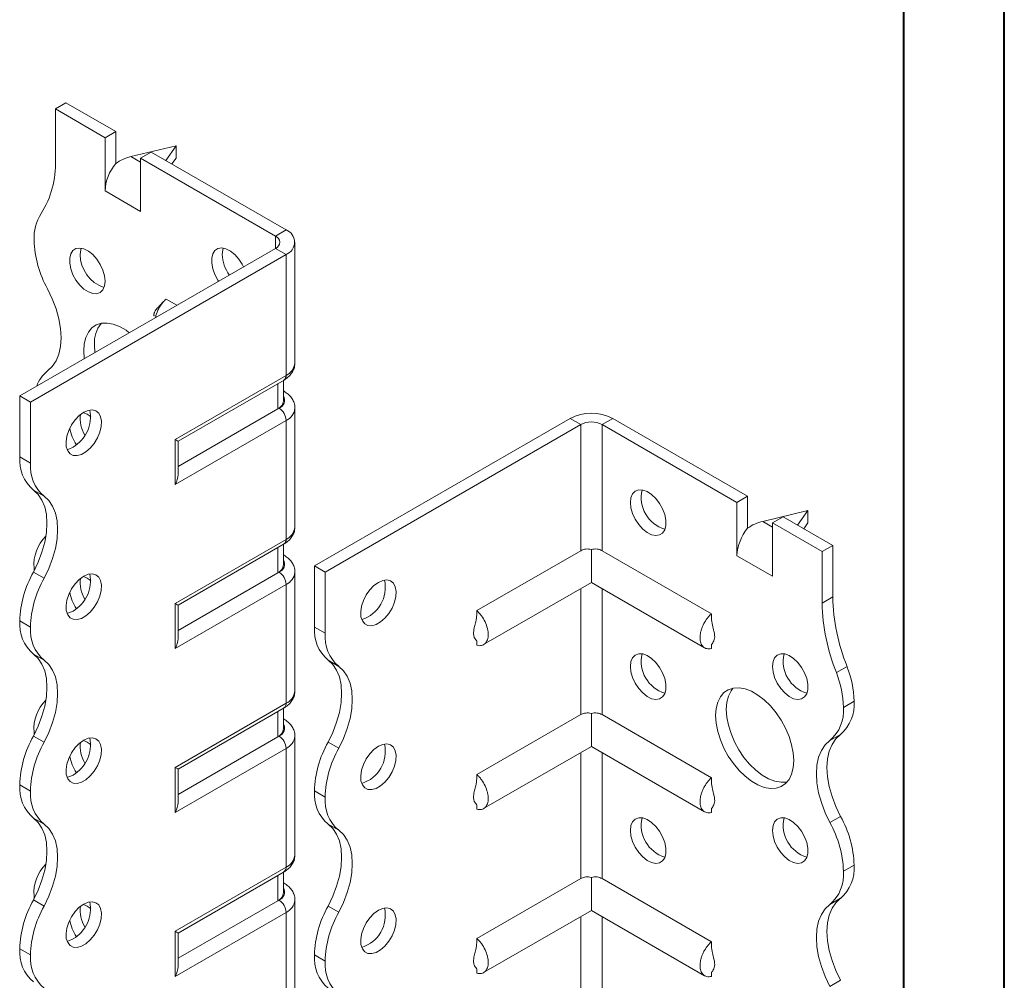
# Model space of a CAD drawing. Header units: millimetres. Extents: x 0 to 210, y 0 to 297.
# Tile 4 of 6: x 161 to 210, y 101 to 149. Entities that reach past the tile are written whole.
import ezdxf

# ---------------------------------------------------------------- set-up
doc = ezdxf.new("R2010")
doc.units = ezdxf.units.MM

msp = doc.modelspace()

# ---------------------------------------------------------------- linework, layer by layer
at = {"color": 7, "linetype": 'Continuous', "lineweight": 40}
for p, q in [((210.079, 0.215), (210.079, 297.215)), ((205.079, 5.215), (205.079, 292.215))]:
    msp.add_line(p, q, dxfattribs=at)
at = {"color": 7, "linetype": 'Continuous', "lineweight": 15}
for p, q in [((162.825, 144.267), (163.355, 144.573)), ((162.825, 144.267), (162.825, 141.703)), ((165.3, 142.838), (162.825, 144.267)), ((165.83, 143.144), (163.355, 144.573)), ((165.83, 143.144), (165.3, 142.838)), ((165.3, 140.184), (165.3, 142.838)), ((165.83, 141.551), (165.83, 143.144)), ((168.835, 142.43), (166.581, 141.894)), ((168.32, 141.707), (168.835, 142.43)), ((168.835, 142.43), (168.835, 141.817)), ((166.581, 141.894), (167.067, 141.613)), ((167.067, 141.818), (167.598, 142.124)), ((167.067, 139.164), (167.067, 141.818)), ((173.785, 137.94), (167.067, 141.818)), ((174.315, 138.246), (167.598, 142.124)), ((168.835, 141.817), (168.629, 141.528)), ((165.3, 140.184), (167.067, 139.164)), ((173.785, 137.94), (174.315, 138.246)), ((173.785, 137.94), (173.785, 137.327)), ((161.057, 129.98), (173.785, 137.327)), ((173.785, 137.327), (174.315, 137.021)), ((174.755, 131.612), (174.755, 137.633)), ((161.587, 129.674), (174.315, 137.021)), ((174.315, 130.999), (174.315, 137.021)), ((168.875, 134.493), (168.34, 134.802)), ((168.789, 127.809), (174.315, 130.999)), ((168.936, 127.725), (174.212, 130.77)), ((173.896, 129.328), (173.896, 130.588)), ((174.189, 129.736), (174.189, 130.757)), ((161.587, 129.674), (161.057, 129.98)), ((161.057, 126.938), (161.057, 129.98)), ((174.212, 130.207), (174.189, 130.221)), ((174.212, 130.207), (174.189, 130.218)), ((161.587, 126.632), (161.587, 129.674)), ((173.896, 129.328), (168.936, 126.465)), ((173.962, 129.366), (173.896, 129.328)), ((174.755, 123.446), (174.755, 129.366)), ((174.315, 128.754), (168.789, 125.564)), ((174.315, 122.834), (174.315, 128.754)), ((175.729, 121.509), (188.457, 128.857)), ((176.26, 121.203), (188.988, 128.551)), ((188.988, 128.551), (188.457, 128.857)), ((188.988, 128.551), (188.988, 122.27)), ((190.048, 128.551), (190.579, 128.857)), ((190.048, 122.27), (190.048, 128.551)), ((190.048, 128.551), (196.766, 124.673)), ((190.579, 128.857), (197.296, 124.979)), ((168.789, 125.564), (168.789, 127.809)), ((168.936, 126.056), (168.936, 127.725)), ((161.057, 126.938), (161.587, 126.632)), ((162.263, 124.98), (161.732, 125.287)), ((197.296, 124.979), (196.766, 124.673)), ((196.766, 122.019), (196.766, 124.673)), ((197.296, 123.386), (197.296, 124.979)), ((200.301, 124.265), (198.047, 123.729)), ((199.786, 123.542), (200.301, 124.265)), ((200.301, 124.265), (200.301, 123.652)), ((198.047, 123.729), (198.534, 123.448)), ((198.534, 123.653), (199.064, 123.959)), ((198.534, 120.999), (198.534, 123.653)), ((198.534, 123.653), (201.008, 122.224)), ((199.064, 123.959), (201.539, 122.53)), ((200.301, 123.652), (200.095, 123.363)), ((168.789, 119.644), (174.315, 122.834)), ((168.936, 119.559), (174.212, 122.605)), ((174.189, 121.571), (174.189, 122.592)), ((173.896, 121.163), (173.896, 122.422)), ((188.988, 122.27), (183.815, 119.284)), ((189.518, 122.325), (189.518, 120.687)), ((190.048, 122.27), (195.493, 119.127)), ((201.008, 122.224), (201.539, 122.53)), ((201.008, 122.224), (201.008, 119.66)), ((201.539, 122.53), (201.539, 119.966)), ((174.212, 122.042), (174.189, 122.055)), ((174.212, 122.042), (174.189, 122.053)), ((196.766, 122.019), (198.534, 120.999)), ((161.732, 121.204), (162.263, 120.898)), ((161.764, 121.404), (161.767, 121.269)), ((173.896, 121.163), (168.936, 118.299)), ((173.962, 121.201), (173.896, 121.163)), ((174.755, 115.281), (174.755, 121.201)), ((175.729, 121.509), (176.26, 121.203)), ((175.729, 118.468), (175.729, 121.509)), ((176.26, 118.162), (176.26, 121.203)), ((184.153, 117.59), (189.518, 120.687)), ((189.518, 120.687), (195.155, 117.433)), ((174.315, 120.588), (168.789, 117.398)), ((174.315, 114.668), (174.315, 120.588)), ((188.988, 120.381), (188.988, 114.105)), ((190.048, 114.105), (190.048, 120.381)), ((168.789, 117.398), (168.789, 119.644)), ((201.008, 119.66), (201.539, 119.966)), ((168.936, 117.891), (168.936, 119.559)), ((161.587, 118.466), (161.057, 118.772)), ((161.057, 118.772), (161.587, 118.466)), ((161.057, 118.772), (161.057, 118.772)), ((161.587, 118.466), (161.587, 118.466)), ((175.729, 118.468), (176.26, 118.162)), ((183.815, 117.777), (183.815, 117.556)), ((195.493, 117.615), (195.493, 117.399)), ((162.262, 116.815), (161.732, 117.121)), ((176.935, 116.51), (176.405, 116.816)), ((201.716, 116.196), (202.246, 116.503)), ((202.069, 114.467), (202.599, 114.773)), ((168.789, 111.478), (174.315, 114.668)), ((168.936, 111.394), (174.212, 114.439)), ((173.896, 112.997), (173.896, 114.257)), ((174.189, 113.405), (174.189, 114.426)), ((174.212, 113.876), (174.189, 113.89)), ((174.212, 113.876), (174.189, 113.888)), ((188.988, 114.105), (183.815, 111.119)), ((189.518, 114.159), (189.518, 112.522)), ((190.048, 114.105), (195.493, 110.962)), ((161.732, 113.038), (162.263, 112.732)), ((161.764, 113.238), (161.767, 113.103)), ((173.896, 112.997), (168.936, 110.134)), ((173.962, 113.035), (173.896, 112.997)), ((174.755, 107.115), (174.755, 113.035)), ((201.924, 113.121), (201.394, 112.815)), ((174.315, 112.423), (168.789, 109.233)), ((174.315, 106.503), (174.315, 112.423)), ((176.405, 112.734), (176.935, 112.427)), ((184.153, 109.425), (189.518, 112.522)), ((189.518, 112.522), (195.155, 109.267)), ((188.988, 112.216), (188.988, 105.94)), ((190.048, 105.94), (190.048, 112.216)), ((168.789, 109.233), (168.789, 111.478)), ((168.936, 109.726), (168.936, 111.394)), ((161.587, 110.301), (161.057, 110.607)), ((161.057, 110.607), (161.587, 110.3)), ((161.057, 110.607), (161.057, 110.607)), ((161.587, 110.3), (161.587, 110.301)), ((176.26, 109.996), (175.729, 110.302)), ((175.729, 110.302), (176.26, 109.996)), ((175.729, 110.302), (175.729, 110.302)), ((176.26, 109.996), (176.26, 109.996)), ((183.815, 109.612), (183.815, 109.391)), ((195.493, 109.449), (195.493, 109.234)), ((162.262, 108.65), (161.732, 108.956)), ((201.394, 108.732), (201.924, 109.038)), ((176.935, 108.345), (176.404, 108.651)), ((168.789, 103.313), (174.315, 106.503)), ((202.599, 106.608), (202.069, 106.302)), ((202.069, 106.302), (202.599, 106.608)), ((202.599, 106.608), (202.599, 106.608)), ((168.936, 103.228), (174.212, 106.274)), ((173.896, 104.832), (173.896, 106.092)), ((174.189, 105.24), (174.189, 106.261)), ((188.988, 105.94), (183.815, 102.954)), ((189.518, 105.994), (189.518, 104.356)), ((190.048, 105.94), (195.493, 102.796)), ((202.069, 106.302), (202.069, 106.302)), ((174.212, 105.711), (174.189, 105.724)), ((174.212, 105.711), (174.189, 105.722)), ((161.764, 105.073), (161.764, 104.933)), ((201.924, 104.956), (201.394, 104.65)), ((161.732, 104.873), (162.263, 104.567)), ((173.896, 104.832), (168.936, 101.968)), ((173.962, 104.87), (173.896, 104.832)), ((174.755, 98.95), (174.755, 104.87)), ((176.405, 104.568), (176.935, 104.262)), ((174.315, 104.257), (168.789, 101.067)), ((174.315, 98.338), (174.315, 104.257)), ((184.153, 101.259), (189.518, 104.356)), ((188.988, 104.05), (188.988, 97.774)), ((189.518, 104.356), (195.155, 101.102)), ((190.048, 97.774), (190.048, 104.05)), ((168.789, 101.067), (168.789, 103.313)), ((168.936, 101.56), (168.936, 103.228)), ((161.587, 102.136), (161.057, 102.442)), ((161.057, 102.441), (161.057, 102.442)), ((161.057, 102.441), (161.587, 102.135)), ((161.587, 102.135), (161.587, 102.136)), ((176.26, 101.831), (175.729, 102.137)), ((175.729, 102.136), (175.729, 102.137)), ((175.729, 102.136), (176.26, 101.83)), ((176.26, 101.83), (176.26, 101.831)), ((183.815, 101.447), (183.815, 101.225)), ((195.493, 101.284), (195.493, 101.068)), ((201.394, 100.567), (201.924, 100.873))]:
    msp.add_line(p, q, dxfattribs=at)
at = {"color": 7, "linetype": 'Continuous', "lineweight": 15, "flags": 128}
for points in [[(165.3, 135.693), (165.272, 135.963), (165.19, 136.248), (165.06, 136.53), (164.889, 136.792), (164.689, 137.017), (164.471, 137.19), (164.25, 137.302), (164.039, 137.344), (163.852, 137.315), (163.701, 137.216), (163.594, 137.054), (163.539, 136.838), (163.539, 136.582), (163.594, 136.302), (163.701, 136.016), (163.852, 135.742), (164.039, 135.497), (164.25, 135.297), (164.471, 135.153), (164.689, 135.075), (164.889, 135.068), (165.06, 135.133), (165.19, 135.265), (165.272, 135.456), (165.3, 135.693)], [(164.115, 137.337), (164.09, 137.258), (164.062, 137.02)], [(172.194, 136.409), (172.131, 136.531), (171.96, 136.793), (171.76, 137.017), (171.542, 137.191), (171.321, 137.302), (171.11, 137.345), (170.923, 137.316), (170.772, 137.217), (170.665, 137.054), (170.61, 136.838), (170.61, 136.583), (170.665, 136.303), (170.772, 136.017), (170.923, 135.743), (170.956, 135.694)], [(171.186, 137.338), (171.161, 137.258), (171.133, 137.021)], [(162.439, 131.22), (162.675, 131.438), (162.864, 131.718), (163.002, 132.056), (163.086, 132.443), (163.115, 132.872), (163.086, 133.334), (163.002, 133.818), (162.864, 134.315), (162.675, 134.813), (162.439, 135.303)], [(166.508, 133.127), (166.344, 133.246), (166.023, 133.431), (165.706, 133.553), (165.402, 133.608), (165.12, 133.594), (164.866, 133.513), (164.649, 133.365), (164.473, 133.156), (164.344, 132.891), (164.265, 132.577), (164.239, 132.223), (164.265, 131.838), (164.266, 131.832)], [(164.769, 132.529), (164.796, 132.144), (164.797, 132.138)], [(164.239, 129.163), (164.019, 129.004), (163.813, 128.791), (163.634, 128.537), (163.493, 128.258), (163.398, 127.972), (163.357, 127.697), (163.371, 127.45), (163.439, 127.246), (163.558, 127.098), (163.719, 127.017), (163.914, 127.005), (164.128, 127.066), (164.35, 127.194), (164.564, 127.381), (164.758, 127.616), (164.92, 127.885), (165.039, 128.169), (165.107, 128.452), (165.121, 128.716), (165.08, 128.943), (164.985, 129.12), (164.844, 129.236), (164.665, 129.282), (164.459, 129.258), (164.239, 129.163)], [(163.709, 127.428), (163.489, 127.333), (163.408, 127.315)], [(161.732, 125.287), (161.968, 125.069), (162.157, 124.789), (162.295, 124.451), (162.379, 124.064), (162.408, 123.635), (162.379, 123.173), (162.295, 122.689), (162.157, 122.192), (161.968, 121.694), (161.732, 121.204)], [(191.463, 124.673), (191.49, 124.91), (191.572, 125.101), (191.702, 125.233), (191.873, 125.297), (192.073, 125.291), (192.291, 125.213), (192.512, 125.069), (192.723, 124.869), (192.91, 124.623), (193.061, 124.349), (193.168, 124.064), (193.223, 123.784), (193.223, 123.528), (193.168, 123.312), (193.061, 123.15), (192.91, 123.051), (192.723, 123.021), (192.512, 123.064), (192.291, 123.176), (192.073, 123.349), (191.873, 123.574), (191.702, 123.836), (191.572, 124.118), (191.49, 124.403), (191.463, 124.673)], [(162.263, 120.898), (162.499, 121.388), (162.688, 121.886), (162.826, 122.383), (162.91, 122.867), (162.938, 123.329), (162.91, 123.758), (162.826, 124.145), (162.688, 124.483), (162.499, 124.763), (162.263, 124.98)], [(164.239, 120.998), (164.019, 120.839), (163.813, 120.625), (163.634, 120.372), (163.493, 120.093), (163.398, 119.807), (163.357, 119.532), (163.371, 119.284), (163.439, 119.081), (163.558, 118.933), (163.719, 118.851), (163.914, 118.84), (164.128, 118.9), (164.35, 119.028), (164.564, 119.216), (164.758, 119.451), (164.92, 119.719), (165.039, 120.004), (165.107, 120.287), (165.121, 120.55), (165.08, 120.778), (164.985, 120.955), (164.844, 121.07), (164.665, 121.117), (164.459, 121.092), (164.239, 120.998)], [(178.911, 120.693), (178.692, 120.534), (178.486, 120.321), (178.306, 120.067), (178.165, 119.788), (178.071, 119.502), (178.029, 119.227), (178.043, 118.98), (178.112, 118.776), (178.23, 118.628), (178.392, 118.546), (178.586, 118.535), (178.801, 118.595), (179.022, 118.723), (179.237, 118.911), (179.431, 119.146), (179.592, 119.415), (179.711, 119.699), (179.78, 119.982), (179.794, 120.245), (179.752, 120.473), (179.658, 120.65), (179.516, 120.765), (179.337, 120.812), (179.131, 120.788), (178.911, 120.693)], [(163.709, 119.262), (163.489, 119.167), (163.408, 119.15)], [(161.732, 117.121), (161.968, 116.904), (162.157, 116.624), (162.295, 116.286), (162.379, 115.899), (162.408, 115.47), (162.379, 115.008), (162.295, 114.524), (162.157, 114.027), (161.968, 113.528), (161.732, 113.038)], [(162.263, 112.732), (162.499, 113.222), (162.688, 113.721), (162.826, 114.218), (162.91, 114.702), (162.938, 115.164), (162.91, 115.593), (162.826, 115.98), (162.688, 116.318), (162.498, 116.598), (162.262, 116.815)], [(176.405, 112.734), (176.641, 113.223), (176.83, 113.722), (176.968, 114.219), (177.052, 114.703), (177.08, 115.165), (177.052, 115.594), (176.968, 115.981), (176.83, 116.319), (176.641, 116.599), (176.405, 116.816)], [(191.463, 116.507), (191.49, 116.745), (191.572, 116.936), (191.702, 117.068), (191.873, 117.132), (192.073, 117.125), (192.291, 117.048), (192.512, 116.904), (192.723, 116.703), (192.91, 116.458), (193.061, 116.184), (193.168, 115.898), (193.223, 115.619), (193.223, 115.363), (193.168, 115.147), (193.061, 114.984), (192.91, 114.885), (192.723, 114.856), (192.512, 114.899), (192.291, 115.01), (192.073, 115.184), (191.873, 115.408), (191.702, 115.67), (191.572, 115.952), (191.49, 116.237), (191.463, 116.507)], [(198.534, 116.508), (198.561, 116.746), (198.643, 116.936), (198.773, 117.068), (198.944, 117.133), (199.144, 117.126), (199.362, 117.048), (199.583, 116.905), (199.794, 116.704), (199.981, 116.459), (200.133, 116.185), (200.239, 115.899), (200.294, 115.619), (200.294, 115.363), (200.239, 115.147), (200.133, 114.985), (199.981, 114.886), (199.794, 114.857), (199.583, 114.899), (199.362, 115.011), (199.144, 115.184), (198.944, 115.409), (198.773, 115.671), (198.643, 115.953), (198.561, 116.238), (198.534, 116.508)], [(176.935, 112.427), (177.171, 112.917), (177.36, 113.416), (177.498, 113.913), (177.582, 114.397), (177.61, 114.859), (177.582, 115.288), (177.498, 115.675), (177.36, 116.013), (177.171, 116.293), (176.935, 116.51)], [(195.705, 114.058), (195.732, 114.412), (195.811, 114.726), (195.94, 114.991), (196.115, 115.2), (196.333, 115.348), (196.586, 115.429), (196.869, 115.443), (197.172, 115.388), (197.489, 115.266), (197.81, 115.08), (198.127, 114.837), (198.431, 114.541), (198.713, 114.201), (198.967, 113.827), (199.184, 113.429), (199.36, 113.017), (199.489, 112.603), (199.568, 112.198), (199.594, 111.813), (199.568, 111.458), (199.489, 111.144), (199.36, 110.879), (199.184, 110.67), (198.967, 110.523), (198.713, 110.441), (198.431, 110.428), (198.127, 110.483), (197.81, 110.605), (197.489, 110.79), (197.172, 111.034), (196.869, 111.33), (196.586, 111.669), (196.333, 112.044), (196.115, 112.442), (195.94, 112.854), (195.811, 113.268), (195.732, 113.673), (195.705, 114.058)], [(196.566, 115.425), (196.47, 115.297), (196.341, 115.032), (196.262, 114.718), (196.236, 114.364), (196.262, 113.979), (196.341, 113.574), (196.47, 113.16), (196.646, 112.748), (196.863, 112.35), (197.116, 111.976), (197.399, 111.636), (197.703, 111.34), (198.019, 111.096), (198.341, 110.911), (198.657, 110.789), (198.961, 110.734), (199.244, 110.748), (199.264, 110.751)], [(164.239, 112.832), (164.019, 112.673), (163.813, 112.46), (163.634, 112.206), (163.493, 111.928), (163.398, 111.642), (163.357, 111.366), (163.371, 111.119), (163.439, 110.915), (163.558, 110.768), (163.719, 110.686), (163.914, 110.675), (164.128, 110.735), (164.35, 110.863), (164.564, 111.05), (164.758, 111.286), (164.92, 111.554), (165.039, 111.839), (165.107, 112.121), (165.121, 112.385), (165.08, 112.612), (164.985, 112.789), (164.844, 112.905), (164.665, 112.952), (164.459, 112.927), (164.239, 112.832)], [(201.394, 108.732), (201.158, 109.222), (200.969, 109.721), (200.831, 110.217), (200.747, 110.702), (200.719, 111.164), (200.747, 111.593), (200.831, 111.98), (200.969, 112.318), (201.158, 112.598), (201.394, 112.815)], [(201.924, 113.121), (201.688, 112.904), (201.499, 112.624), (201.361, 112.286), (201.277, 111.899), (201.249, 111.47), (201.277, 111.008), (201.361, 110.524), (201.499, 110.027), (201.688, 109.528), (201.924, 109.038)], [(178.911, 112.527), (178.692, 112.368), (178.486, 112.155), (178.306, 111.901), (178.165, 111.623), (178.071, 111.337), (178.029, 111.061), (178.043, 110.814), (178.112, 110.61), (178.23, 110.463), (178.392, 110.381), (178.586, 110.37), (178.801, 110.43), (179.022, 110.558), (179.237, 110.745), (179.431, 110.981), (179.592, 111.249), (179.711, 111.534), (179.78, 111.817), (179.794, 112.08), (179.752, 112.307), (179.658, 112.484), (179.516, 112.6), (179.337, 112.647), (179.131, 112.622), (178.911, 112.527)], [(163.709, 111.097), (163.489, 111.002), (163.408, 110.984)], [(161.732, 108.956), (161.968, 108.739), (162.157, 108.458), (162.295, 108.121), (162.379, 107.733), (162.408, 107.304), (162.379, 106.843), (162.295, 106.358), (162.157, 105.862), (161.968, 105.363), (161.732, 104.873)], [(191.463, 108.342), (191.49, 108.58), (191.572, 108.77), (191.702, 108.902), (191.873, 108.967), (192.073, 108.96), (192.291, 108.882), (192.512, 108.738), (192.723, 108.538), (192.91, 108.293), (193.061, 108.019), (193.168, 107.733), (193.223, 107.453), (193.223, 107.197), (193.168, 106.981), (193.061, 106.819), (192.91, 106.72), (192.723, 106.691), (192.512, 106.733), (192.291, 106.845), (192.073, 107.018), (191.873, 107.243), (191.702, 107.505), (191.572, 107.787), (191.49, 108.072), (191.463, 108.342)], [(198.534, 108.342), (198.561, 108.58), (198.643, 108.771), (198.773, 108.903), (198.944, 108.967), (199.144, 108.961), (199.362, 108.883), (199.583, 108.739), (199.794, 108.538), (199.981, 108.293), (200.133, 108.019), (200.239, 107.733), (200.294, 107.454), (200.294, 107.198), (200.239, 106.982), (200.133, 106.819), (199.981, 106.72), (199.794, 106.691), (199.583, 106.734), (199.362, 106.845), (199.144, 107.019), (198.944, 107.244), (198.773, 107.505), (198.643, 107.788), (198.561, 108.073), (198.534, 108.342)], [(162.263, 104.567), (162.499, 105.057), (162.688, 105.555), (162.826, 106.052), (162.91, 106.537), (162.938, 106.998), (162.91, 107.427), (162.826, 107.815), (162.688, 108.152), (162.498, 108.433), (162.262, 108.65)], [(176.405, 104.568), (176.641, 105.058), (176.83, 105.557), (176.968, 106.054), (177.052, 106.538), (177.08, 107), (177.052, 107.429), (176.968, 107.816), (176.83, 108.153), (176.641, 108.434), (176.404, 108.651)], [(176.935, 104.262), (177.171, 104.752), (177.36, 105.251), (177.498, 105.747), (177.582, 106.232), (177.61, 106.693), (177.582, 107.122), (177.498, 107.51), (177.36, 107.847), (177.171, 108.128), (176.935, 108.345)], [(201.924, 104.956), (201.688, 104.739), (201.499, 104.458), (201.361, 104.121), (201.277, 103.734), (201.249, 103.304), (201.277, 102.843), (201.361, 102.359), (201.499, 101.862), (201.688, 101.363), (201.924, 100.873)], [(164.239, 104.667), (164.019, 104.508), (163.813, 104.295), (163.634, 104.041), (163.493, 103.762), (163.398, 103.476), (163.357, 103.201), (163.371, 102.954), (163.439, 102.75), (163.558, 102.602), (163.719, 102.52), (163.914, 102.509), (164.128, 102.569), (164.35, 102.697), (164.564, 102.885), (164.758, 103.12), (164.92, 103.389), (165.039, 103.673), (165.107, 103.956), (165.121, 104.219), (165.08, 104.447), (164.985, 104.624), (164.844, 104.739), (164.665, 104.786), (164.459, 104.762), (164.239, 104.667)], [(178.911, 104.362), (178.692, 104.203), (178.486, 103.99), (178.306, 103.736), (178.165, 103.457), (178.071, 103.171), (178.029, 102.896), (178.043, 102.649), (178.112, 102.445), (178.23, 102.297), (178.392, 102.216), (178.586, 102.204), (178.801, 102.265), (179.022, 102.393), (179.237, 102.58), (179.431, 102.815), (179.592, 103.084), (179.711, 103.368), (179.78, 103.651), (179.794, 103.915), (179.752, 104.142), (179.658, 104.319), (179.516, 104.435), (179.337, 104.481), (179.131, 104.457), (178.911, 104.362)], [(201.394, 100.567), (201.158, 101.057), (200.969, 101.556), (200.831, 102.052), (200.747, 102.537), (200.719, 102.998), (200.747, 103.427), (200.831, 103.815), (200.969, 104.152), (201.158, 104.433), (201.394, 104.65)], [(163.709, 102.932), (163.489, 102.837), (163.408, 102.819)]]:
    msp.add_lwpolyline(points, dxfattribs=at)
at = {"color": 7, "linetype": 'Continuous', "lineweight": 15}
for centre, radius, start, end in [((158.221, 141.515), 4.608, 327.7485, 2.3387), ((167.599, 140.078), 2.302, 140.2279, 177.3607), ((164.065, 137.827), 2.303, 147.7416, 182.2983), ((173.669, 137.633), 0.327, 290.7834, 69.2166), ((174.083, 137.633), 0.655, 290.7834, 69.2166), ((167.073, 137.9), 5.312, 181.7823, 209.2631), ((165.811, 137.032), 1.749, 180.3918, 251.1718), ((173.019, 137.102), 1.888, 182.4818, 215.715), ((166.335, 132.624), 1.569, 141.9647, 183.4612), ((174.004, 131.686), 0.754, 294.3747, 354.3052), ((163.379, 129.984), 1.553, 127.2348, 161.8283), ((174.07, 130.972), 0.246, 305.0133, 6.2988), ((173.812, 129.77), 0.431, 290.2669, 29.2057), ((173.688, 129.786), 0.503, 294.3747, 354.3052), ((162.824, 128.937), 1.749, 300.3923, 11.1766), ((165.651, 128.847), 1.584, 172.4281, 211.2151), ((163.866, 128.085), 1.119, 49.5592, 71.8846), ((173.548, 128.719), 0.768, 2.6055, 57.3945), ((174.019, 129.43), 0.738, 293.6758, 355.2117), ((189.518, 126.81), 2.306, 62.6097, 117.3903), ((189.518, 127.527), 1.153, 62.6097, 117.3903), ((165.525, 128.682), 2.005, 188.8966, 214.6427), ((163.01, 126.773), 1.96, 175.1643, 229.312), ((163.54, 126.467), 1.96, 175.1643, 229.312), ((193.652, 124.916), 1.65, 166.6905, 253.3042), ((174.004, 123.521), 0.754, 294.3747, 354.3052), ((199.066, 121.913), 2.302, 140.2279, 177.3607), ((163.767, 121.56), 2.009, 134.7177, 184.4772), ((174.07, 122.807), 0.246, 305.0133, 6.2988), ((173.812, 121.605), 0.431, 290.2669, 29.2057), ((166.366, 118.607), 5.312, 150.7369, 178.2177), ((162.824, 120.771), 1.749, 300.3923, 11.1766), ((173.688, 121.621), 0.503, 294.3747, 354.3052), ((173.548, 120.553), 0.768, 2.6055, 57.3945), ((174.019, 121.265), 0.738, 293.6758, 355.2117), ((166.896, 118.301), 5.312, 150.7369, 178.2177), ((165.651, 120.682), 1.584, 172.4281, 211.2151), ((163.866, 119.919), 1.119, 49.5592, 71.8846), ((177.606, 120.426), 1.65, 286.6961, 13.3093), ((165.525, 120.517), 2.005, 188.8966, 214.6427), ((210.765, 119.848), 9.758, 181.104, 201.9744), ((211.295, 120.154), 9.758, 181.104, 201.9744), ((163.009, 118.607), 1.959, 175.1625, 229.3233), ((163.539, 118.301), 1.959, 175.1625, 229.3233), ((177.683, 118.303), 1.96, 175.1643, 229.312), ((178.213, 117.997), 1.96, 175.1643, 229.312), ((193.652, 116.75), 1.65, 166.6905, 253.3042), ((200.723, 116.751), 1.65, 166.6905, 253.3042), ((197.719, 114.676), 4.881, 1.1352, 21.9715), ((197.189, 114.37), 4.881, 1.1352, 21.9715), ((174.004, 115.356), 0.754, 294.3747, 354.3052), ((163.767, 113.395), 2.009, 134.7177, 184.4772), ((200.646, 114.608), 1.96, 310.688, 4.8357), ((174.07, 114.641), 0.246, 305.0133, 6.2988), ((200.116, 114.302), 1.96, 310.688, 4.8357), ((173.688, 113.455), 0.503, 294.3747, 354.3052), ((173.812, 113.44), 0.431, 290.2669, 29.2057), ((166.366, 110.442), 5.312, 150.7369, 178.2177), ((162.824, 112.606), 1.749, 300.3923, 11.1766), ((163.866, 111.754), 1.119, 49.5592, 71.8846), ((173.548, 112.388), 0.768, 2.6055, 57.3945), ((174.019, 113.099), 0.738, 293.6758, 355.2117), ((166.896, 110.136), 5.312, 150.7369, 178.2177), ((165.651, 112.516), 1.584, 172.4281, 211.2151), ((181.039, 110.137), 5.312, 150.7369, 178.2177), ((181.569, 109.831), 5.312, 150.7369, 178.2177), ((177.606, 112.26), 1.65, 286.6961, 13.3093), ((165.525, 112.351), 2.005, 188.8966, 214.6427), ((163.009, 110.441), 1.959, 175.1625, 229.3233), ((163.539, 110.135), 1.959, 175.1625, 229.3233), ((177.681, 110.137), 1.959, 175.1625, 229.3233), ((178.211, 109.83), 1.959, 175.1625, 229.3233), ((193.652, 108.585), 1.65, 166.6905, 253.3042), ((200.723, 108.586), 1.65, 166.6905, 253.3042), ((197.294, 106.443), 5.308, 1.7827, 29.2674), ((196.763, 106.137), 5.308, 1.7827, 29.2674), ((174.004, 107.19), 0.754, 294.3747, 354.3052), ((163.767, 105.229), 2.009, 134.7217, 184.4767), ((174.07, 106.476), 0.246, 305.0133, 6.2988), ((200.646, 106.442), 1.96, 310.688, 4.8357), ((200.116, 106.136), 1.96, 310.688, 4.8357), ((173.812, 105.274), 0.431, 290.2669, 29.2057), ((173.688, 105.29), 0.503, 294.3747, 354.3052), ((166.366, 102.276), 5.312, 150.7369, 178.2177), ((166.896, 101.97), 5.312, 150.7369, 178.2177), ((162.824, 104.44), 1.749, 300.3923, 11.1766), ((165.651, 104.351), 1.584, 172.4281, 211.2151), ((163.866, 103.588), 1.119, 49.5592, 71.8846), ((173.548, 104.223), 0.768, 2.6055, 57.3945), ((174.019, 104.934), 0.738, 293.6758, 355.2117), ((181.039, 101.972), 5.312, 150.7369, 178.2177), ((177.606, 104.095), 1.65, 286.6961, 13.3093), ((181.569, 101.665), 5.312, 150.7369, 178.2177), ((165.525, 104.186), 2.005, 188.8966, 214.6427), ((163.009, 102.276), 1.959, 175.1625, 229.3233), ((163.539, 101.97), 1.959, 175.1625, 229.3233), ((177.681, 101.971), 1.959, 175.1625, 229.3233), ((178.211, 101.665), 1.959, 175.1625, 229.3233)]:
    msp.add_arc(centre, radius, start, end, dxfattribs=at)
for centre, major_axis, ratio, start_param, end_param in [((166.581, 140.669), (1.39, 0.796), 0.717477, 1.181016, 1.704614), ((168.436, 128.013), (0.5, -0.289), 0.00007, 0.000041, 0.785439), ((168.436, 125.768), (0.354, 0.612), 0.577335, 4.71243, 5.497828), ((198.047, 122.504), (1.39, 0.796), 0.717477, 1.181016, 1.704614), ((168.436, 119.848), (0.5, -0.289), 0.00007, 0.000041, 0.785439), ((168.436, 117.602), (0.354, 0.612), 0.577335, 4.71243, 5.497828), ((168.436, 111.682), (0.5, -0.289), 0.00007, 0.000041, 0.785439), ((168.436, 109.437), (0.354, 0.612), 0.577335, 4.71243, 5.497828), ((168.436, 103.517), (0.5, -0.289), 0.00007, 0.000041, 0.785439), ((168.436, 101.271), (0.354, 0.612), 0.577335, 4.71243, 5.497828)]:
    msp.add_ellipse(centre, major_axis=major_axis, ratio=ratio, start_param=start_param, end_param=end_param, dxfattribs=at)
for points, knots in [([(168.193, 134.659), (168.154, 134.612), (168.062, 134.502), (167.922, 134.377), (167.818, 134.252), (167.771, 134.166), (167.751, 134.117), (167.741, 134.084), (167.735, 134.051), (167.732, 134.021), (167.734, 133.993), (167.738, 133.969), (167.745, 133.953), (167.751, 133.952), (167.753, 133.951)], [0, 0, 0, 0, 0.188459, 0.442396, 0.654057, 0.739658, 0.773076, 0.801841, 0.828617, 0.856601, 0.888626, 0.925867, 0.96442, 1, 1, 1, 1]), ([(168.34, 134.802), (168.284, 134.747), (168.146, 134.61), (167.965, 134.329), (167.841, 134.06), (167.82, 133.916), (167.814, 133.881)], [0, 0, 0, 0, 0.225912, 0.558443, 0.890983, 1, 1, 1, 1]), ([(174.212, 130.77), (174.26, 130.8), (174.382, 130.877), (174.543, 131.03), (174.673, 131.23), (174.747, 131.428), (174.746, 131.557), (174.746, 131.609)], [0, 0, 0, 0, 0.1585054, 0.4019086, 0.6301371, 0.8495661, 1, 1, 1, 1]), ([(174.746, 129.369), (174.748, 129.398), (174.757, 129.504), (174.7, 129.684), (174.589, 129.889), (174.425, 130.068), (174.284, 130.16), (174.212, 130.207)], [0, 0, 0, 0, 0.082762, 0.308686, 0.530035, 0.757655, 1, 1, 1, 1]), ([(174.212, 122.605), (174.26, 122.635), (174.382, 122.712), (174.543, 122.864), (174.673, 123.065), (174.747, 123.263), (174.746, 123.391), (174.746, 123.444)], [0, 0, 0, 0, 0.1585054, 0.4019086, 0.6301371, 0.8495661, 1, 1, 1, 1]), ([(189.518, 122.325), (189.472, 122.339), (189.423, 122.348), (189.328, 122.356), (189.281, 122.355), (189.143, 122.339), (189.059, 122.311), (188.988, 122.27)], [0, 0, 0, 0, 0.25, 0.25, 0.5, 0.5, 1, 1, 1, 1]), ([(190.048, 122.27), (190.013, 122.291), (189.974, 122.308), (189.891, 122.335), (189.847, 122.345), (189.755, 122.355), (189.708, 122.356), (189.613, 122.348), (189.564, 122.339), (189.518, 122.325)], [0, 0, 0, 0, 0.25, 0.25, 0.5, 0.5, 0.75, 0.75, 1, 1, 1, 1]), ([(174.746, 121.203), (174.748, 121.232), (174.757, 121.339), (174.7, 121.519), (174.589, 121.723), (174.425, 121.903), (174.284, 121.995), (174.212, 122.042)], [0, 0, 0, 0, 0.082762, 0.308686, 0.530035, 0.757655, 1, 1, 1, 1]), ([(183.815, 117.556), (183.855, 117.546), (183.895, 117.54), (183.972, 117.538), (184.009, 117.541), (184.078, 117.555), (184.11, 117.567), (184.17, 117.599), (184.199, 117.619), (184.249, 117.667), (184.272, 117.695), (184.311, 117.758), (184.327, 117.794), (184.354, 117.87), (184.364, 117.911), (184.377, 117.998), (184.381, 118.045), (184.381, 118.142), (184.377, 118.192), (184.364, 118.295), (184.354, 118.348), (184.314, 118.51), (184.275, 118.618), (184.173, 118.832), (184.113, 118.933), (184.008, 119.077), (183.972, 119.122), (183.895, 119.208), (183.855, 119.247), (183.815, 119.284)], [0, 0, 0, 0, 0.0625, 0.0625, 0.125, 0.125, 0.1875, 0.1875, 0.25, 0.25, 0.3125, 0.3125, 0.375, 0.375, 0.4375, 0.4375, 0.5, 0.5, 0.5625, 0.5625, 0.625, 0.625, 0.75, 0.75, 0.875, 0.875, 0.9375, 0.9375, 1, 1, 1, 1]), ([(183.815, 119.08), (183.802, 118.963), (183.779, 118.764), (183.709, 118.525), (183.669, 118.346), (183.646, 118.195), (183.651, 118.063), (183.675, 117.975), (183.713, 117.895), (183.78, 117.831), (183.803, 117.785), (183.815, 117.76)], [0, 0, 0, 0, 0.1838453, 0.3127111, 0.3877655, 0.468607, 0.5610137, 0.6142418, 0.6754793, 0.8258992, 1, 1, 1, 1]), ([(195.493, 119.127), (195.453, 119.09), (195.413, 119.051), (195.337, 118.966), (195.3, 118.92), (195.231, 118.825), (195.199, 118.776), (195.138, 118.675), (195.11, 118.622), (195.059, 118.515), (195.037, 118.462), (194.998, 118.354), (194.981, 118.299), (194.954, 118.192), (194.944, 118.139), (194.931, 118.036), (194.927, 117.985), (194.927, 117.84), (194.941, 117.752), (194.994, 117.598), (195.033, 117.535), (195.135, 117.438), (195.195, 117.406), (195.299, 117.383), (195.336, 117.38), (195.413, 117.383), (195.453, 117.388), (195.493, 117.399)], [0, 0, 0, 0, 0.0625, 0.0625, 0.125, 0.125, 0.1875, 0.1875, 0.25, 0.25, 0.3125, 0.3125, 0.375, 0.375, 0.4375, 0.4375, 0.5, 0.5, 0.625, 0.625, 0.75, 0.75, 0.875, 0.875, 0.9375, 0.9375, 1, 1, 1, 1]), ([(195.498, 117.605), (195.501, 117.606), (195.507, 117.606), (195.556, 117.666), (195.617, 117.771), (195.658, 117.899), (195.661, 118.07), (195.618, 118.296), (195.534, 118.578), (195.508, 118.801), (195.493, 118.923)], [0, 0, 0, 0, 0.082719, 0.205131, 0.329338, 0.43478, 0.526561, 0.636523, 0.801685, 1, 1, 1, 1]), ([(174.212, 114.439), (174.26, 114.47), (174.382, 114.546), (174.543, 114.699), (174.673, 114.9), (174.747, 115.097), (174.746, 115.226), (174.746, 115.278)], [0, 0, 0, 0, 0.158505, 0.401909, 0.630137, 0.849566, 1, 1, 1, 1]), ([(174.746, 113.038), (174.748, 113.067), (174.757, 113.173), (174.7, 113.354), (174.589, 113.558), (174.425, 113.737), (174.284, 113.829), (174.212, 113.876)], [0, 0, 0, 0, 0.082762, 0.308686, 0.530035, 0.757655, 1, 1, 1, 1]), ([(189.518, 114.159), (189.472, 114.174), (189.423, 114.183), (189.328, 114.191), (189.281, 114.19), (189.143, 114.174), (189.059, 114.146), (188.988, 114.105)], [0, 0, 0, 0, 0.25, 0.25, 0.5, 0.5, 1, 1, 1, 1]), ([(190.048, 114.105), (190.013, 114.125), (189.974, 114.143), (189.891, 114.17), (189.847, 114.179), (189.71, 114.195), (189.612, 114.188), (189.518, 114.159)], [0, 0, 0, 0, 0.25, 0.25, 0.5, 0.5, 1, 1, 1, 1]), ([(183.815, 110.915), (183.802, 110.798), (183.779, 110.599), (183.709, 110.36), (183.669, 110.181), (183.646, 110.029), (183.651, 109.898), (183.675, 109.81), (183.713, 109.729), (183.78, 109.666), (183.803, 109.619), (183.815, 109.595)], [0, 0, 0, 0, 0.1838453, 0.3127111, 0.3877655, 0.468607, 0.5610137, 0.6142418, 0.6754793, 0.8258992, 1, 1, 1, 1]), ([(183.815, 109.391), (183.855, 109.38), (183.895, 109.375), (183.972, 109.372), (184.009, 109.375), (184.078, 109.39), (184.11, 109.402), (184.17, 109.433), (184.199, 109.454), (184.249, 109.502), (184.272, 109.53), (184.311, 109.593), (184.327, 109.628), (184.354, 109.705), (184.364, 109.746), (184.377, 109.833), (184.381, 109.88), (184.381, 109.977), (184.377, 110.027), (184.364, 110.13), (184.354, 110.183), (184.314, 110.344), (184.275, 110.453), (184.173, 110.666), (184.113, 110.768), (184.008, 110.911), (183.972, 110.957), (183.895, 111.042), (183.855, 111.082), (183.815, 111.119)], [0, 0, 0, 0, 0.0625, 0.0625, 0.125, 0.125, 0.1875, 0.1875, 0.25, 0.25, 0.3125, 0.3125, 0.375, 0.375, 0.4375, 0.4375, 0.5, 0.5, 0.5625, 0.5625, 0.625, 0.625, 0.75, 0.75, 0.875, 0.875, 0.9375, 0.9375, 1, 1, 1, 1]), ([(195.493, 110.962), (195.453, 110.925), (195.413, 110.885), (195.337, 110.8), (195.3, 110.754), (195.231, 110.66), (195.199, 110.611), (195.138, 110.509), (195.11, 110.456), (195.059, 110.35), (195.037, 110.296), (194.998, 110.188), (194.981, 110.134), (194.954, 110.026), (194.944, 109.974), (194.931, 109.871), (194.927, 109.82), (194.927, 109.675), (194.941, 109.586), (194.994, 109.433), (195.033, 109.369), (195.135, 109.272), (195.195, 109.24), (195.299, 109.218), (195.336, 109.215), (195.413, 109.218), (195.453, 109.223), (195.493, 109.234)], [0, 0, 0, 0, 0.0625, 0.0625, 0.125, 0.125, 0.1875, 0.1875, 0.25, 0.25, 0.3125, 0.3125, 0.375, 0.375, 0.4375, 0.4375, 0.5, 0.5, 0.625, 0.625, 0.75, 0.75, 0.875, 0.875, 0.9375, 0.9375, 1, 1, 1, 1]), ([(195.498, 109.44), (195.501, 109.44), (195.507, 109.44), (195.556, 109.5), (195.617, 109.605), (195.658, 109.733), (195.661, 109.905), (195.618, 110.13), (195.534, 110.412), (195.508, 110.636), (195.493, 110.758)], [0, 0, 0, 0, 0.082719, 0.205131, 0.329338, 0.43478, 0.526561, 0.636523, 0.801685, 1, 1, 1, 1]), ([(174.212, 106.274), (174.26, 106.304), (174.382, 106.381), (174.543, 106.534), (174.673, 106.734), (174.747, 106.932), (174.746, 107.061), (174.746, 107.113)], [0, 0, 0, 0, 0.158505, 0.401909, 0.630137, 0.849566, 1, 1, 1, 1]), ([(189.518, 105.994), (189.472, 106.008), (189.423, 106.017), (189.328, 106.026), (189.281, 106.025), (189.143, 106.009), (189.059, 105.981), (188.988, 105.94)], [0, 0, 0, 0, 0.25, 0.25, 0.5, 0.5, 1, 1, 1, 1]), ([(190.048, 105.94), (190.013, 105.96), (189.974, 105.977), (189.891, 106.004), (189.847, 106.014), (189.71, 106.03), (189.612, 106.023), (189.518, 105.994)], [0, 0, 0, 0, 0.25, 0.25, 0.5, 0.5, 1, 1, 1, 1]), ([(174.746, 104.873), (174.748, 104.901), (174.757, 105.008), (174.7, 105.188), (174.589, 105.393), (174.425, 105.572), (174.284, 105.664), (174.212, 105.711)], [0, 0, 0, 0, 0.082762, 0.308686, 0.530035, 0.757655, 1, 1, 1, 1]), ([(183.815, 102.75), (183.802, 102.633), (183.779, 102.433), (183.709, 102.194), (183.669, 102.016), (183.646, 101.864), (183.651, 101.732), (183.675, 101.644), (183.713, 101.564), (183.78, 101.5), (183.803, 101.454), (183.815, 101.429)], [0, 0, 0, 0, 0.183845, 0.312711, 0.387766, 0.468607, 0.561014, 0.614242, 0.675479, 0.825899, 1, 1, 1, 1]), ([(183.815, 101.225), (183.855, 101.215), (183.895, 101.209), (183.972, 101.207), (184.009, 101.21), (184.078, 101.225), (184.11, 101.236), (184.17, 101.268), (184.199, 101.288), (184.249, 101.337), (184.272, 101.364), (184.311, 101.427), (184.327, 101.463), (184.354, 101.539), (184.364, 101.58), (184.377, 101.667), (184.381, 101.714), (184.381, 101.811), (184.377, 101.861), (184.364, 101.964), (184.354, 102.018), (184.314, 102.179), (184.275, 102.287), (184.173, 102.501), (184.113, 102.603), (184.008, 102.746), (183.972, 102.791), (183.895, 102.877), (183.855, 102.916), (183.815, 102.954)], [0, 0, 0, 0, 0.0625, 0.0625, 0.125, 0.125, 0.1875, 0.1875, 0.25, 0.25, 0.3125, 0.3125, 0.375, 0.375, 0.4375, 0.4375, 0.5, 0.5, 0.5625, 0.5625, 0.625, 0.625, 0.75, 0.75, 0.875, 0.875, 0.9375, 0.9375, 1, 1, 1, 1]), ([(195.493, 102.796), (195.453, 102.759), (195.413, 102.72), (195.337, 102.635), (195.3, 102.589), (195.231, 102.494), (195.199, 102.445), (195.138, 102.344), (195.11, 102.291), (195.059, 102.184), (195.037, 102.131), (194.998, 102.023), (194.981, 101.968), (194.954, 101.861), (194.944, 101.809), (194.931, 101.705), (194.927, 101.655), (194.927, 101.509), (194.941, 101.421), (194.994, 101.267), (195.033, 101.204), (195.135, 101.107), (195.195, 101.075), (195.299, 101.053), (195.336, 101.05), (195.413, 101.052), (195.453, 101.058), (195.493, 101.068)], [0, 0, 0, 0, 0.0625, 0.0625, 0.125, 0.125, 0.1875, 0.1875, 0.25, 0.25, 0.3125, 0.3125, 0.375, 0.375, 0.4375, 0.4375, 0.5, 0.5, 0.625, 0.625, 0.75, 0.75, 0.875, 0.875, 0.9375, 0.9375, 1, 1, 1, 1]), ([(195.498, 101.275), (195.501, 101.275), (195.507, 101.275), (195.556, 101.335), (195.617, 101.44), (195.658, 101.568), (195.661, 101.739), (195.618, 101.965), (195.534, 102.247), (195.508, 102.47), (195.493, 102.593)], [0, 0, 0, 0, 0.0827188, 0.2051315, 0.3293385, 0.4347802, 0.5265606, 0.6365233, 0.8016854, 1, 1, 1, 1])]:
    msp.add_open_spline(points, degree=3, knots=knots, dxfattribs=at)
for points in [[(183.815, 119.284), (183.815, 119.216), (183.815, 119.148), (183.815, 119.08)], [(195.493, 119.127), (195.493, 119.059), (195.493, 118.991), (195.493, 118.923)], [(183.815, 111.119), (183.815, 111.051), (183.815, 110.983), (183.815, 110.915)], [(195.493, 110.962), (195.493, 110.894), (195.493, 110.826), (195.493, 110.758)], [(183.815, 102.954), (183.815, 102.886), (183.815, 102.818), (183.815, 102.75)], [(195.493, 102.796), (195.493, 102.728), (195.493, 102.66), (195.493, 102.593)]]:
    msp.add_open_spline(points, degree=3, dxfattribs=at)

doc.saveas('drawing.dxf')
